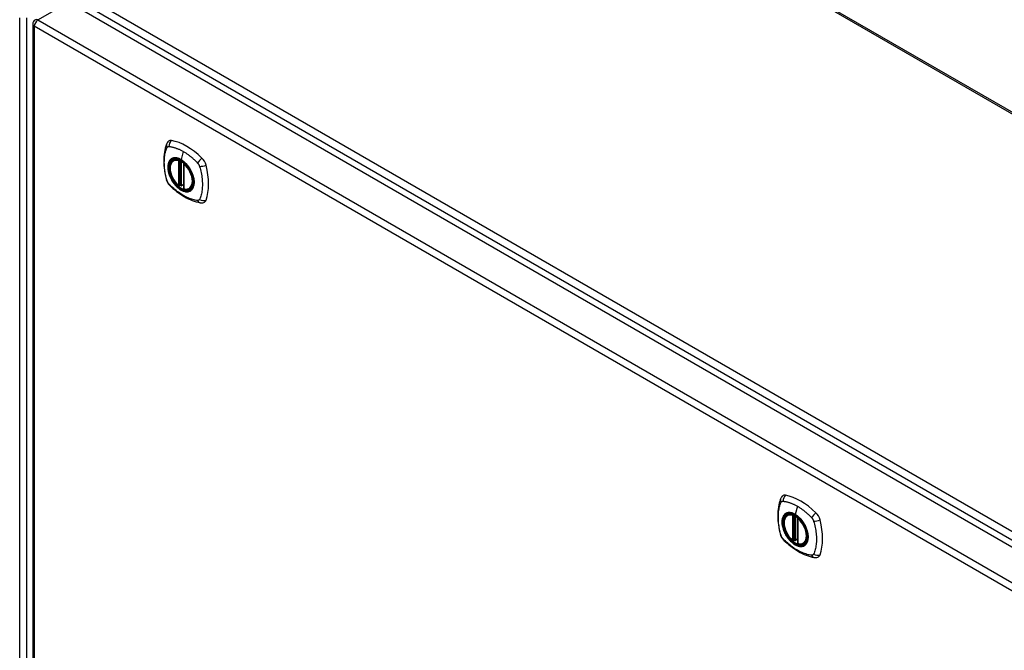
# Model space of a CAD drawing. Header units: inches. Extents: x 378 to 445.2, y 145.3 to 209.5.
# Tile 8 of 10: x 407.5 to 426.4, y 174.7 to 186.8. Entities that reach past the tile are written whole.
import ezdxf

# ---------------------------------------------------------------- set-up
doc = ezdxf.new("R2010")
doc.units = ezdxf.units.IN
doc.header["$MEASUREMENT"] = 0
doc.layers.add('Visible Edges(ANSI)', color=7, linetype='Continuous', lineweight=25)
doc.layers.add('Visible Tangent Edges(ANSI)', color=7, linetype='Continuous', lineweight=25)

msp = doc.modelspace()

# ---------------------------------------------------------------- linework, layer by layer
at = {"layer": 'Visible Edges(ANSI)'}
for p, q in [((415.538, 191.333), (444.104, 174.84)), ((408.426, 187.104), (437.845, 170.119)), ((407.737, 186.682), (407.737, 162.416)), ((410.436, 184.074), (410.446, 184.08)), ((410.631, 184.013), (410.631, 183.535)), ((410.562, 183.59), (410.548, 183.582)), ((410.577, 183.588), (410.575, 183.589)), ((410.631, 183.611), (410.59, 183.587)), ((410.749, 183.531), (410.759, 183.538)), ((422.21, 177.276), (422.221, 177.282)), ((422.405, 177.215), (422.405, 176.737)), ((422.336, 176.792), (422.322, 176.784)), ((422.351, 176.79), (422.349, 176.791)), ((422.405, 176.813), (422.364, 176.789)), ((422.523, 176.734), (422.534, 176.74))]:
    msp.add_line(p, q, dxfattribs=at)
at = {"layer": 'Visible Edges(ANSI)', "flags": 128}
for points in [[(410.302, 184.383), (410.294, 184.362), (410.288, 184.342), (410.282, 184.323), (410.278, 184.305), (410.273, 184.286), (410.269, 184.267), (410.262, 184.227), (410.256, 184.186), (410.252, 184.145), (410.25, 184.102), (410.249, 184.059), (410.25, 184.016), (410.252, 183.972), (410.256, 183.927), (410.262, 183.882), (410.269, 183.837), (410.277, 183.792), (410.287, 183.746), (410.292, 183.723), (410.295, 183.711), (410.299, 183.697)], [(410.34, 184.439), (410.327, 184.426), (410.316, 184.411), (410.308, 184.397), (410.302, 184.383)], [(410.534, 183.584), (410.52, 183.596), (410.507, 183.61), (410.493, 183.624), (410.48, 183.639), (410.468, 183.654), (410.456, 183.671), (410.445, 183.688), (410.434, 183.705), (410.424, 183.723), (410.415, 183.741), (410.406, 183.759), (410.398, 183.778), (410.391, 183.796), (410.385, 183.815), (410.38, 183.834), (410.376, 183.852), (410.372, 183.87), (410.37, 183.888), (410.368, 183.906), (410.367, 183.923), (410.368, 183.94), (410.369, 183.956), (410.371, 183.972), (410.375, 183.987), (410.379, 184.001), (410.384, 184.014), (410.39, 184.027), (410.398, 184.038), (410.406, 184.049), (410.415, 184.058), (410.425, 184.067), (410.436, 184.074)], [(410.688, 183.994), (410.707, 183.971), (410.725, 183.948), (410.742, 183.923), (410.757, 183.898), (410.771, 183.871), (410.784, 183.845), (410.796, 183.818), (410.806, 183.79)], [(410.299, 183.697), (410.303, 183.684), (410.308, 183.671), (410.314, 183.658), (410.321, 183.646), (410.328, 183.634), (410.336, 183.623), (410.345, 183.612), (410.354, 183.601)], [(410.354, 183.601), (410.364, 183.591), (410.374, 183.582), (410.391, 183.565), (410.425, 183.535), (410.461, 183.505), (410.496, 183.476), (410.533, 183.449), (410.569, 183.423), (410.606, 183.399), (410.643, 183.377), (410.681, 183.356), (410.719, 183.337), (410.757, 183.32), (410.795, 183.304), (410.833, 183.291), (410.871, 183.279), (410.909, 183.269), (410.928, 183.265), (410.939, 183.263), (410.95, 183.261)], [(410.575, 183.589), (410.572, 183.591), (410.568, 183.592), (410.565, 183.592), (410.562, 183.59)], [(410.749, 183.531), (410.737, 183.526), (410.724, 183.521), (410.711, 183.518), (410.697, 183.516), (410.683, 183.516), (410.669, 183.517), (410.654, 183.519), (410.639, 183.523)], [(410.95, 183.261), (410.965, 183.259), (410.982, 183.259), (410.999, 183.261), (411.017, 183.266)], [(422.076, 177.585), (422.069, 177.564), (422.062, 177.544), (422.057, 177.525), (422.052, 177.507), (422.048, 177.488), (422.044, 177.469), (422.036, 177.429), (422.031, 177.388), (422.027, 177.347), (422.024, 177.304), (422.024, 177.261), (422.024, 177.218), (422.027, 177.174), (422.031, 177.129), (422.036, 177.085), (422.043, 177.039), (422.051, 176.994), (422.061, 176.948), (422.067, 176.925), (422.069, 176.913), (422.073, 176.899)], [(422.114, 177.641), (422.101, 177.628), (422.091, 177.613), (422.083, 177.599), (422.076, 177.585)], [(422.309, 176.786), (422.295, 176.798), (422.281, 176.812), (422.268, 176.826), (422.255, 176.841), (422.242, 176.857), (422.231, 176.873), (422.219, 176.89), (422.208, 176.907), (422.198, 176.925), (422.189, 176.943), (422.181, 176.961), (422.173, 176.98), (422.166, 176.998), (422.16, 177.017), (422.154, 177.036), (422.15, 177.054), (422.146, 177.072), (422.144, 177.09), (422.142, 177.108), (422.142, 177.125), (422.142, 177.142), (422.143, 177.158), (422.146, 177.174), (422.149, 177.189), (422.153, 177.203), (422.159, 177.216), (422.165, 177.229), (422.172, 177.24), (422.18, 177.251), (422.189, 177.26), (422.199, 177.269), (422.21, 177.276)], [(422.463, 177.196), (422.481, 177.173), (422.499, 177.15), (422.516, 177.125), (422.532, 177.1), (422.546, 177.073), (422.559, 177.047), (422.57, 177.02), (422.58, 176.992)], [(422.073, 176.899), (422.078, 176.886), (422.083, 176.873), (422.089, 176.86), (422.095, 176.848), (422.102, 176.836), (422.111, 176.825), (422.119, 176.814), (422.129, 176.803)], [(422.129, 176.803), (422.139, 176.793), (422.148, 176.784), (422.165, 176.767), (422.2, 176.737), (422.235, 176.707), (422.271, 176.678), (422.307, 176.651), (422.344, 176.625), (422.38, 176.601), (422.418, 176.579), (422.455, 176.558), (422.493, 176.539), (422.531, 176.522), (422.569, 176.506), (422.607, 176.493), (422.646, 176.481), (422.684, 176.471), (422.703, 176.467), (422.713, 176.465), (422.724, 176.463)], [(422.349, 176.791), (422.346, 176.793), (422.343, 176.794), (422.339, 176.794), (422.336, 176.792)], [(422.523, 176.734), (422.511, 176.728), (422.499, 176.723), (422.485, 176.72), (422.472, 176.718), (422.458, 176.718), (422.443, 176.719), (422.428, 176.721), (422.413, 176.725)], [(422.724, 176.463), (422.74, 176.461), (422.756, 176.461), (422.774, 176.463), (422.792, 176.468)]]:
    msp.add_lwpolyline(points, dxfattribs=at)
at = {"layer": 'Visible Edges(ANSI)'}
for centre, radius, start, end in [((407.836, 186.682), 0.099, 120, 180), ((410.642, 184.013), 0.0118, 137.3656, 180), ((410.542, 183.593), 0.0118, 229.389, 300), ((410.584, 183.597), 0.0118, 232.1717, 300), ((410.642, 183.535), 0.0118, 180, 253.4446), ((422.417, 177.215), 0.0118, 137.3656, 180), ((422.316, 176.795), 0.0118, 229.389, 300), ((422.358, 176.799), 0.0118, 232.1717, 300), ((422.417, 176.737), 0.0118, 180, 253.4446)]:
    msp.add_arc(centre, radius, start, end, dxfattribs=at)
for centre, major_axis, start_param, end_param in [((410.439, 184.293), (-0.089, 0.153), 5.825423, 6.408181), ((410.69, 183.296), (-0.64, 1.108), 5.170151, 5.825423), ((410.585, 183.798), (0.157, -0.273), 2.363977, 7.060801), ((410.941, 184.004), (0.089, -0.153), 1.113034, 2.028558), ((410.203, 184.14), (-0.64, 1.108), 3.599355, 4.254627), ((410.941, 183.424), (0.089, -0.153), 6.158189, 6.740947), ((422.213, 177.495), (-0.089, 0.153), 5.825423, 6.408181), ((422.464, 176.498), (-0.64, 1.108), 5.170151, 5.825423), ((422.359, 177.001), (0.157, -0.273), 2.363977, 7.060801), ((422.715, 177.206), (0.089, -0.153), 1.113034, 2.028558), ((421.977, 177.342), (-0.64, 1.108), 3.599355, 4.254627), ((422.715, 176.627), (0.089, -0.153), 6.158189, 6.740947)]:
    msp.add_ellipse(centre, major_axis=major_axis, ratio=0.57735, start_param=start_param, end_param=end_param, dxfattribs=at)
for centre in [(410.582, 183.796), (422.356, 176.998)]:
    msp.add_ellipse(centre, major_axis=(-0.16, 0.277), ratio=0.57735, dxfattribs=at)
at = {"layer": 'Visible Tangent Edges(ANSI)'}
for p, q in [((444.104, 174.807), (415.489, 191.328)), ((438.116, 170.26), (408.558, 187.326)), ((407.836, 186.763), (408.426, 187.104)), ((408.488, 187.205), (438.046, 170.139)), ((407.486, 162.537), (407.486, 186.803)), ((407.626, 162.537), (407.626, 186.803)), ((407.836, 186.763), (437.255, 169.778)), ((437.185, 169.657), (407.766, 186.642)), ((407.766, 186.642), (407.766, 162.376)), ((410.624, 184.243), (410.581, 184.087)), ((410.534, 184.066), (410.534, 183.588)), ((410.55, 184.066), (410.557, 184.07)), ((410.55, 183.588), (410.55, 184.066)), ((410.562, 184.068), (410.562, 183.594)), ((410.577, 183.595), (410.577, 184.06)), ((410.592, 183.592), (410.592, 184.051)), ((410.634, 183.53), (410.634, 184.008)), ((410.562, 183.594), (410.55, 183.588)), ((410.631, 183.615), (410.592, 183.592)), ((422.399, 177.445), (422.355, 177.289)), ((422.308, 177.268), (422.308, 176.79)), ((422.325, 177.268), (422.332, 177.272)), ((422.325, 176.79), (422.325, 177.268)), ((422.336, 177.27), (422.336, 176.796)), ((422.351, 176.797), (422.351, 177.262)), ((422.367, 176.794), (422.367, 177.253)), ((422.408, 176.732), (422.408, 177.21)), ((422.336, 176.796), (422.325, 176.79)), ((422.405, 176.817), (422.367, 176.794))]:
    msp.add_line(p, q, dxfattribs=at)
at = {"layer": 'Visible Tangent Edges(ANSI)', "flags": 128}
for points in [[(410.312, 183.683), (410.303, 183.716), (410.295, 183.746), (410.289, 183.775), (410.283, 183.805), (410.277, 183.834), (410.272, 183.863), (410.268, 183.892), (410.265, 183.921), (410.263, 183.949), (410.261, 183.977), (410.26, 184.005), (410.259, 184.032), (410.26, 184.059), (410.261, 184.085), (410.262, 184.111), (410.265, 184.136), (410.268, 184.16), (410.272, 184.184), (410.277, 184.208), (410.283, 184.231), (410.289, 184.253), (410.295, 184.275), (410.303, 184.296), (410.312, 184.317)], [(410.312, 184.317), (410.313, 184.318), (410.313, 184.319), (410.314, 184.32), (410.314, 184.321), (410.315, 184.322), (410.315, 184.322), (410.316, 184.323), (410.317, 184.324), (410.317, 184.325), (410.318, 184.325), (410.318, 184.326), (410.319, 184.327), (410.32, 184.327), (410.32, 184.328), (410.321, 184.329), (410.322, 184.329), (410.322, 184.33), (410.323, 184.33), (410.324, 184.331), (410.324, 184.332), (410.325, 184.332), (410.326, 184.333), (410.327, 184.333), (410.327, 184.334)], [(410.327, 184.334), (410.328, 184.334), (410.329, 184.334), (410.33, 184.335), (410.331, 184.335), (410.331, 184.335), (410.332, 184.336), (410.333, 184.336), (410.334, 184.336), (410.335, 184.337), (410.336, 184.337), (410.336, 184.337), (410.337, 184.337), (410.338, 184.338), (410.339, 184.338), (410.34, 184.338), (410.341, 184.338), (410.342, 184.338), (410.343, 184.338), (410.344, 184.338), (410.345, 184.338), (410.346, 184.338), (410.347, 184.338), (410.348, 184.338), (410.349, 184.338)], [(410.349, 184.338), (410.362, 184.338), (410.372, 184.336), (410.383, 184.334), (410.394, 184.332), (410.406, 184.33), (410.417, 184.327), (410.428, 184.324), (410.439, 184.321), (410.451, 184.318), (410.462, 184.315), (410.473, 184.311), (410.485, 184.307), (410.496, 184.303), (410.508, 184.299), (410.52, 184.294), (410.531, 184.29), (410.543, 184.285), (410.554, 184.279), (410.566, 184.274), (410.578, 184.268), (410.589, 184.262), (410.601, 184.256), (410.613, 184.25), (410.624, 184.243)], [(410.386, 184.094), (410.377, 184.086), (410.369, 184.077), (410.361, 184.067), (410.355, 184.056), (410.348, 184.044), (410.343, 184.032), (410.339, 184.018), (410.335, 184.004), (410.332, 183.99), (410.33, 183.974), (410.329, 183.958), (410.328, 183.941), (410.329, 183.924), (410.33, 183.907), (410.332, 183.889), (410.335, 183.871), (410.339, 183.852), (410.343, 183.834), (410.349, 183.815), (410.355, 183.796), (410.361, 183.777), (410.369, 183.759), (410.377, 183.74), (410.386, 183.722)], [(410.806, 183.79), (410.823, 183.722), (410.83, 183.657), (410.825, 183.598), (410.809, 183.549), (410.782, 183.51), (410.746, 183.485), (410.703, 183.475), (410.654, 183.479), (410.601, 183.498), (410.548, 183.53), (410.496, 183.575), (410.448, 183.63), (410.406, 183.692), (410.372, 183.759), (410.348, 183.828), (410.335, 183.896), (410.333, 183.959), (410.342, 184.014), (410.362, 184.06), (410.392, 184.093), (410.431, 184.112), (410.477, 184.117), (410.528, 184.108), (410.581, 184.084)], [(410.419, 184.113), (410.418, 184.112), (410.416, 184.112), (410.415, 184.111), (410.413, 184.11), (410.412, 184.11), (410.41, 184.109), (410.409, 184.108), (410.408, 184.108), (410.406, 184.107), (410.405, 184.106), (410.403, 184.105), (410.402, 184.105), (410.401, 184.104), (410.399, 184.103), (410.398, 184.102), (410.396, 184.101), (410.395, 184.1), (410.394, 184.099), (410.393, 184.098), (410.391, 184.098), (410.39, 184.097), (410.389, 184.096), (410.387, 184.095), (410.386, 184.094)], [(410.581, 184.087), (410.573, 184.091), (410.566, 184.095), (410.559, 184.099), (410.552, 184.102), (410.544, 184.105), (410.537, 184.108), (410.53, 184.11), (410.523, 184.113), (410.516, 184.115), (410.509, 184.117), (410.502, 184.118), (410.495, 184.119), (410.488, 184.12), (410.481, 184.121), (410.475, 184.121), (410.468, 184.121), (410.462, 184.121), (410.455, 184.121), (410.449, 184.12), (410.443, 184.119), (410.437, 184.118), (410.431, 184.117), (410.425, 184.115), (410.419, 184.113)], [(410.741, 183.927), (410.736, 183.936), (410.73, 183.944), (410.724, 183.952), (410.718, 183.961), (410.712, 183.969), (410.705, 183.977), (410.699, 183.984), (410.693, 183.992), (410.686, 183.999), (410.679, 184.007), (410.673, 184.014), (410.666, 184.02), (410.659, 184.027), (410.652, 184.034), (410.645, 184.04), (410.638, 184.046), (410.631, 184.052), (410.624, 184.058), (410.617, 184.063), (410.61, 184.069), (410.602, 184.074), (410.595, 184.078), (410.588, 184.083), (410.581, 184.087)], [(410.581, 184.084), (410.586, 184.081), (410.59, 184.078), (410.595, 184.075), (410.599, 184.072), (410.604, 184.069), (410.609, 184.066), (410.613, 184.063), (410.618, 184.059), (410.622, 184.056), (410.627, 184.052), (410.632, 184.048), (410.636, 184.045), (410.641, 184.041), (410.645, 184.037), (410.649, 184.033), (410.654, 184.029), (410.658, 184.025), (410.663, 184.021), (410.667, 184.016), (410.671, 184.012), (410.676, 184.007), (410.68, 184.003), (410.684, 183.998), (410.688, 183.994)], [(410.624, 184.243), (410.636, 184.236), (410.648, 184.229), (410.659, 184.222), (410.671, 184.214), (410.683, 184.206), (410.694, 184.199), (410.706, 184.19), (410.717, 184.182), (410.729, 184.173), (410.74, 184.165), (410.752, 184.156), (410.763, 184.147), (410.774, 184.137), (410.786, 184.128), (410.797, 184.118), (410.808, 184.108), (410.819, 184.098), (410.831, 184.088), (410.842, 184.078), (410.853, 184.067), (410.864, 184.057), (410.875, 184.046), (410.885, 184.035), (410.898, 184.021)], [(410.774, 183.869), (410.773, 183.872), (410.772, 183.874), (410.771, 183.877), (410.769, 183.879), (410.768, 183.882), (410.767, 183.884), (410.765, 183.887), (410.764, 183.889), (410.763, 183.891), (410.761, 183.894), (410.76, 183.896), (410.759, 183.899), (410.757, 183.901), (410.756, 183.903), (410.754, 183.906), (410.753, 183.908), (410.752, 183.911), (410.75, 183.913), (410.749, 183.915), (410.747, 183.918), (410.746, 183.92), (410.744, 183.922), (410.743, 183.925), (410.741, 183.927)], [(410.898, 184.021), (410.9, 184.019), (410.902, 184.017), (410.904, 184.014), (410.906, 184.012), (410.908, 184.01), (410.91, 184.007), (410.911, 184.005), (410.913, 184.002), (410.915, 184), (410.916, 183.997), (410.918, 183.994), (410.92, 183.992), (410.921, 183.989), (410.923, 183.986), (410.924, 183.984), (410.925, 183.981), (410.927, 183.978), (410.928, 183.975), (410.929, 183.972), (410.93, 183.97), (410.931, 183.967), (410.933, 183.964), (410.934, 183.961), (410.934, 183.958)], [(410.934, 183.958), (410.944, 183.925), (410.952, 183.896), (410.959, 183.866), (410.965, 183.837), (410.971, 183.807), (410.976, 183.778), (410.98, 183.75), (410.983, 183.721), (410.986, 183.693), (410.988, 183.665), (410.989, 183.637), (410.99, 183.61), (410.989, 183.583), (410.988, 183.557), (410.986, 183.531), (410.983, 183.506), (410.98, 183.481), (410.976, 183.457), (410.971, 183.434), (410.965, 183.411), (410.959, 183.388), (410.952, 183.367), (410.944, 183.346), (410.934, 183.324)], [(410.386, 183.722), (410.387, 183.72), (410.389, 183.717), (410.39, 183.715), (410.391, 183.712), (410.393, 183.71), (410.394, 183.707), (410.395, 183.705), (410.396, 183.702), (410.398, 183.7), (410.399, 183.698), (410.401, 183.695), (410.402, 183.693), (410.403, 183.69), (410.405, 183.688), (410.406, 183.686), (410.408, 183.683), (410.409, 183.681), (410.41, 183.678), (410.412, 183.676), (410.413, 183.674), (410.415, 183.671), (410.416, 183.669), (410.418, 183.667), (410.419, 183.664)], [(410.774, 183.498), (410.783, 183.506), (410.792, 183.515), (410.799, 183.525), (410.806, 183.536), (410.812, 183.547), (410.818, 183.56), (410.822, 183.573), (410.826, 183.587), (410.829, 183.602), (410.831, 183.617), (410.832, 183.634), (410.833, 183.65), (410.832, 183.667), (410.831, 183.685), (410.829, 183.703), (410.826, 183.721), (410.822, 183.739), (410.818, 183.758), (410.812, 183.776), (410.806, 183.795), (410.799, 183.814), (410.792, 183.833), (410.783, 183.851), (410.774, 183.869)], [(410.349, 183.62), (410.347, 183.622), (410.345, 183.625), (410.343, 183.627), (410.341, 183.629), (410.339, 183.632), (410.337, 183.634), (410.336, 183.637), (410.334, 183.639), (410.332, 183.642), (410.331, 183.644), (410.329, 183.647), (410.327, 183.65), (410.326, 183.652), (410.324, 183.655), (410.323, 183.658), (410.322, 183.661), (410.32, 183.663), (410.319, 183.666), (410.318, 183.669), (410.317, 183.672), (410.315, 183.674), (410.314, 183.677), (410.313, 183.68), (410.312, 183.683)], [(410.898, 183.303), (410.875, 183.305), (410.853, 183.309), (410.831, 183.314), (410.808, 183.32), (410.786, 183.327), (410.763, 183.335), (410.74, 183.343), (410.717, 183.353), (410.694, 183.363), (410.671, 183.374), (410.648, 183.386), (410.625, 183.399), (410.601, 183.413), (410.578, 183.428), (410.555, 183.444), (410.531, 183.46), (410.508, 183.477), (410.485, 183.495), (410.462, 183.514), (410.439, 183.533), (410.417, 183.553), (410.394, 183.574), (410.372, 183.595), (410.349, 183.62)], [(410.419, 183.664), (410.431, 183.647), (410.443, 183.631), (410.455, 183.615), (410.468, 183.6), (410.481, 183.585), (410.495, 183.571), (410.509, 183.558), (410.523, 183.545), (410.537, 183.534), (410.552, 183.523), (410.566, 183.513), (410.581, 183.504), (410.595, 183.496), (410.61, 183.49), (410.624, 183.484), (410.638, 183.479), (410.652, 183.475), (410.666, 183.472), (410.68, 183.471), (410.693, 183.47), (410.706, 183.471), (410.718, 183.472), (410.73, 183.475), (410.741, 183.479)], [(410.562, 183.594), (410.562, 183.594), (410.562, 183.594), (410.562, 183.594), (410.562, 183.594), (410.562, 183.594), (410.562, 183.594), (410.562, 183.594), (410.562, 183.594), (410.562, 183.594), (410.562, 183.594), (410.562, 183.594), (410.562, 183.593), (410.562, 183.593), (410.562, 183.593), (410.562, 183.593), (410.562, 183.593), (410.562, 183.593), (410.562, 183.593), (410.562, 183.593), (410.562, 183.593), (410.562, 183.593), (410.562, 183.593), (410.561, 183.593), (410.561, 183.593)], [(410.561, 183.593), (410.561, 183.592), (410.561, 183.592), (410.561, 183.592), (410.561, 183.592), (410.561, 183.592), (410.561, 183.592), (410.561, 183.591), (410.561, 183.591), (410.561, 183.591), (410.561, 183.591), (410.561, 183.591), (410.561, 183.591), (410.561, 183.591), (410.561, 183.591), (410.561, 183.591), (410.561, 183.59), (410.561, 183.59), (410.561, 183.59), (410.561, 183.59), (410.561, 183.59), (410.561, 183.59), (410.561, 183.59), (410.561, 183.59), (410.562, 183.59)], [(410.562, 183.59), (410.562, 183.59), (410.562, 183.59), (410.562, 183.59), (410.562, 183.59), (410.562, 183.59), (410.562, 183.59), (410.562, 183.59), (410.562, 183.59), (410.562, 183.59), (410.562, 183.59), (410.562, 183.59), (410.562, 183.59), (410.562, 183.59), (410.562, 183.59), (410.562, 183.59), (410.562, 183.59), (410.562, 183.59), (410.562, 183.59), (410.562, 183.59), (410.562, 183.59), (410.562, 183.59), (410.562, 183.59), (410.562, 183.59), (410.562, 183.59)], [(410.575, 183.589), (410.575, 183.589), (410.575, 183.589), (410.575, 183.589), (410.575, 183.589), (410.575, 183.589), (410.575, 183.589), (410.575, 183.589), (410.575, 183.589), (410.575, 183.589), (410.575, 183.589), (410.575, 183.589), (410.575, 183.589), (410.575, 183.589), (410.575, 183.589), (410.575, 183.589), (410.575, 183.589), (410.575, 183.589), (410.576, 183.589), (410.576, 183.589), (410.576, 183.589), (410.576, 183.589), (410.576, 183.589), (410.576, 183.589), (410.576, 183.589)], [(410.576, 183.589), (410.576, 183.589), (410.576, 183.589), (410.576, 183.589), (410.576, 183.589), (410.576, 183.589), (410.576, 183.589), (410.576, 183.589), (410.576, 183.589), (410.576, 183.589), (410.576, 183.589), (410.576, 183.59), (410.576, 183.59), (410.576, 183.59), (410.576, 183.59), (410.576, 183.59), (410.576, 183.59), (410.576, 183.59), (410.577, 183.591), (410.577, 183.591), (410.577, 183.591), (410.577, 183.591), (410.577, 183.591), (410.577, 183.592), (410.577, 183.592)], [(410.577, 183.592), (410.577, 183.592), (410.577, 183.592), (410.577, 183.592), (410.577, 183.592), (410.577, 183.592), (410.577, 183.593), (410.577, 183.593), (410.577, 183.593), (410.577, 183.593), (410.577, 183.593), (410.577, 183.593), (410.577, 183.593), (410.577, 183.593), (410.577, 183.594), (410.577, 183.594), (410.577, 183.594), (410.577, 183.594), (410.577, 183.594), (410.577, 183.594), (410.577, 183.594), (410.577, 183.595), (410.577, 183.595), (410.577, 183.595), (410.577, 183.595)], [(410.741, 183.479), (410.743, 183.479), (410.744, 183.48), (410.746, 183.48), (410.747, 183.481), (410.749, 183.482), (410.75, 183.482), (410.752, 183.483), (410.753, 183.484), (410.754, 183.485), (410.756, 183.485), (410.757, 183.486), (410.759, 183.487), (410.76, 183.488), (410.761, 183.488), (410.763, 183.489), (410.764, 183.49), (410.765, 183.491), (410.767, 183.492), (410.768, 183.493), (410.769, 183.494), (410.771, 183.495), (410.772, 183.496), (410.773, 183.497), (410.774, 183.498)], [(410.934, 183.324), (410.934, 183.322), (410.933, 183.32), (410.931, 183.319), (410.93, 183.317), (410.929, 183.316), (410.928, 183.314), (410.927, 183.313), (410.925, 183.312), (410.924, 183.311), (410.923, 183.31), (410.921, 183.309), (410.92, 183.308), (410.918, 183.307), (410.916, 183.306), (410.915, 183.305), (410.913, 183.305), (410.911, 183.304), (410.91, 183.304), (410.908, 183.303), (410.906, 183.303), (410.904, 183.303), (410.902, 183.303), (410.9, 183.303), (410.898, 183.303)], [(422.087, 176.885), (422.077, 176.918), (422.07, 176.948), (422.063, 176.977), (422.057, 177.007), (422.052, 177.036), (422.047, 177.065), (422.043, 177.094), (422.039, 177.123), (422.037, 177.151), (422.035, 177.179), (422.034, 177.207), (422.034, 177.234), (422.034, 177.261), (422.035, 177.287), (422.037, 177.313), (422.039, 177.338), (422.043, 177.362), (422.047, 177.386), (422.051, 177.41), (422.057, 177.433), (422.063, 177.455), (422.07, 177.477), (422.077, 177.498), (422.087, 177.52)], [(422.087, 177.52), (422.087, 177.52), (422.088, 177.521), (422.088, 177.522), (422.089, 177.523), (422.089, 177.524), (422.09, 177.524), (422.09, 177.525), (422.091, 177.526), (422.091, 177.527), (422.092, 177.527), (422.093, 177.528), (422.093, 177.529), (422.094, 177.529), (422.095, 177.53), (422.095, 177.531), (422.096, 177.531), (422.097, 177.532), (422.097, 177.533), (422.098, 177.533), (422.099, 177.534), (422.1, 177.534), (422.1, 177.535), (422.101, 177.535), (422.102, 177.536)], [(422.102, 177.536), (422.103, 177.536), (422.103, 177.536), (422.104, 177.537), (422.105, 177.537), (422.106, 177.538), (422.107, 177.538), (422.107, 177.538), (422.108, 177.538), (422.109, 177.539), (422.11, 177.539), (422.111, 177.539), (422.112, 177.539), (422.113, 177.54), (422.114, 177.54), (422.114, 177.54), (422.115, 177.54), (422.116, 177.54), (422.117, 177.54), (422.118, 177.54), (422.119, 177.54), (422.12, 177.54), (422.121, 177.54), (422.122, 177.54), (422.123, 177.54)], [(422.123, 177.54), (422.136, 177.54), (422.147, 177.538), (422.158, 177.536), (422.169, 177.534), (422.18, 177.532), (422.191, 177.529), (422.202, 177.526), (422.214, 177.523), (422.225, 177.52), (422.236, 177.517), (422.248, 177.513), (422.259, 177.509), (422.271, 177.505), (422.282, 177.501), (422.294, 177.496), (422.306, 177.492), (422.317, 177.487), (422.329, 177.481), (422.34, 177.476), (422.352, 177.47), (422.364, 177.464), (422.375, 177.458), (422.387, 177.452), (422.399, 177.445)], [(422.16, 177.296), (422.152, 177.288), (422.143, 177.279), (422.136, 177.269), (422.129, 177.258), (422.123, 177.246), (422.118, 177.234), (422.113, 177.22), (422.109, 177.206), (422.106, 177.192), (422.104, 177.176), (422.103, 177.16), (422.103, 177.144), (422.103, 177.126), (422.104, 177.109), (422.106, 177.091), (422.109, 177.073), (422.113, 177.054), (422.118, 177.036), (422.123, 177.017), (422.129, 176.998), (422.136, 176.98), (422.143, 176.961), (422.152, 176.942), (422.16, 176.924)], [(422.58, 176.992), (422.598, 176.924), (422.604, 176.859), (422.599, 176.8), (422.583, 176.751), (422.557, 176.712), (422.521, 176.687), (422.477, 176.677), (422.428, 176.681), (422.376, 176.7), (422.322, 176.732), (422.27, 176.777), (422.222, 176.832), (422.18, 176.894), (422.147, 176.961), (422.123, 177.03), (422.109, 177.098), (422.107, 177.161), (422.116, 177.216), (422.136, 177.262), (422.167, 177.295), (422.206, 177.315), (422.252, 177.32), (422.302, 177.31), (422.355, 177.286)], [(422.194, 177.315), (422.192, 177.314), (422.191, 177.314), (422.189, 177.313), (422.188, 177.312), (422.186, 177.312), (422.185, 177.311), (422.183, 177.31), (422.182, 177.31), (422.181, 177.309), (422.179, 177.308), (422.178, 177.307), (422.176, 177.307), (422.175, 177.306), (422.174, 177.305), (422.172, 177.304), (422.171, 177.303), (422.17, 177.302), (422.168, 177.301), (422.167, 177.301), (422.166, 177.3), (422.164, 177.299), (422.163, 177.298), (422.162, 177.297), (422.16, 177.296)], [(422.355, 177.289), (422.348, 177.293), (422.34, 177.297), (422.333, 177.301), (422.326, 177.304), (422.319, 177.307), (422.311, 177.31), (422.304, 177.313), (422.297, 177.315), (422.29, 177.317), (422.283, 177.319), (422.276, 177.32), (422.269, 177.321), (422.262, 177.322), (422.256, 177.323), (422.249, 177.323), (422.242, 177.323), (422.236, 177.323), (422.23, 177.323), (422.223, 177.322), (422.217, 177.321), (422.211, 177.32), (422.205, 177.319), (422.199, 177.317), (422.194, 177.315)], [(422.516, 177.129), (422.51, 177.138), (422.504, 177.146), (422.498, 177.154), (422.492, 177.163), (422.486, 177.171), (422.48, 177.179), (422.473, 177.186), (422.467, 177.194), (422.46, 177.201), (422.454, 177.209), (422.447, 177.216), (422.44, 177.223), (422.434, 177.229), (422.427, 177.236), (422.42, 177.242), (422.413, 177.248), (422.405, 177.254), (422.398, 177.26), (422.391, 177.265), (422.384, 177.271), (422.377, 177.276), (422.369, 177.28), (422.362, 177.285), (422.355, 177.289)], [(422.355, 177.286), (422.36, 177.283), (422.365, 177.28), (422.369, 177.277), (422.374, 177.274), (422.378, 177.271), (422.383, 177.268), (422.388, 177.265), (422.392, 177.261), (422.397, 177.258), (422.401, 177.254), (422.406, 177.251), (422.41, 177.247), (422.415, 177.243), (422.419, 177.239), (422.424, 177.235), (422.428, 177.231), (422.433, 177.227), (422.437, 177.223), (422.441, 177.218), (422.446, 177.214), (422.45, 177.209), (422.454, 177.205), (422.458, 177.2), (422.463, 177.196)], [(422.399, 177.445), (422.411, 177.438), (422.422, 177.431), (422.434, 177.424), (422.445, 177.416), (422.457, 177.409), (422.469, 177.401), (422.48, 177.392), (422.492, 177.384), (422.503, 177.375), (422.515, 177.367), (422.526, 177.358), (422.538, 177.349), (422.549, 177.339), (422.56, 177.33), (422.571, 177.32), (422.583, 177.31), (422.594, 177.3), (422.605, 177.29), (422.616, 177.28), (422.627, 177.27), (422.638, 177.259), (422.649, 177.248), (422.66, 177.237), (422.673, 177.223)], [(422.549, 177.071), (422.548, 177.074), (422.546, 177.076), (422.545, 177.079), (422.544, 177.081), (422.542, 177.084), (422.541, 177.086), (422.54, 177.089), (422.538, 177.091), (422.537, 177.093), (422.536, 177.096), (422.534, 177.098), (422.533, 177.101), (422.532, 177.103), (422.53, 177.105), (422.529, 177.108), (422.527, 177.11), (422.526, 177.113), (422.524, 177.115), (422.523, 177.117), (422.522, 177.12), (422.52, 177.122), (422.519, 177.124), (422.517, 177.127), (422.516, 177.129)], [(422.673, 177.223), (422.675, 177.221), (422.676, 177.219), (422.678, 177.216), (422.68, 177.214), (422.682, 177.212), (422.684, 177.209), (422.686, 177.207), (422.687, 177.204), (422.689, 177.202), (422.691, 177.199), (422.692, 177.196), (422.694, 177.194), (422.695, 177.191), (422.697, 177.188), (422.698, 177.186), (422.7, 177.183), (422.701, 177.18), (422.702, 177.177), (422.704, 177.174), (422.705, 177.172), (422.706, 177.169), (422.707, 177.166), (422.708, 177.163), (422.709, 177.16)], [(422.709, 177.16), (422.719, 177.127), (422.726, 177.098), (422.733, 177.068), (422.739, 177.039), (422.745, 177.01), (422.75, 176.98), (422.754, 176.952), (422.758, 176.923), (422.761, 176.895), (422.763, 176.867), (422.764, 176.839), (422.764, 176.812), (422.764, 176.785), (422.763, 176.759), (422.761, 176.733), (422.758, 176.708), (422.754, 176.683), (422.75, 176.659), (422.745, 176.636), (422.739, 176.613), (422.733, 176.59), (422.726, 176.569), (422.719, 176.548), (422.709, 176.526)], [(422.16, 176.924), (422.162, 176.922), (422.163, 176.919), (422.164, 176.917), (422.166, 176.914), (422.167, 176.912), (422.168, 176.909), (422.17, 176.907), (422.171, 176.904), (422.172, 176.902), (422.174, 176.9), (422.175, 176.897), (422.176, 176.895), (422.178, 176.892), (422.179, 176.89), (422.181, 176.888), (422.182, 176.885), (422.183, 176.883), (422.185, 176.88), (422.186, 176.878), (422.188, 176.876), (422.189, 176.873), (422.191, 176.871), (422.192, 176.869), (422.194, 176.866)], [(422.549, 176.7), (422.558, 176.708), (422.566, 176.717), (422.574, 176.727), (422.581, 176.738), (422.587, 176.75), (422.592, 176.762), (422.597, 176.775), (422.601, 176.789), (422.603, 176.804), (422.606, 176.82), (422.607, 176.836), (422.607, 176.852), (422.607, 176.869), (422.606, 176.887), (422.603, 176.905), (422.601, 176.923), (422.597, 176.941), (422.592, 176.96), (422.587, 176.978), (422.581, 176.997), (422.574, 177.016), (422.566, 177.035), (422.558, 177.053), (422.549, 177.071)], [(422.123, 176.822), (422.121, 176.824), (422.119, 176.827), (422.117, 176.829), (422.115, 176.831), (422.114, 176.834), (422.112, 176.836), (422.11, 176.839), (422.108, 176.841), (422.107, 176.844), (422.105, 176.846), (422.103, 176.849), (422.102, 176.852), (422.1, 176.854), (422.099, 176.857), (422.097, 176.86), (422.096, 176.863), (422.095, 176.865), (422.093, 176.868), (422.092, 176.871), (422.091, 176.874), (422.09, 176.877), (422.089, 176.879), (422.088, 176.882), (422.087, 176.885)], [(422.673, 176.505), (422.649, 176.507), (422.627, 176.511), (422.605, 176.516), (422.583, 176.522), (422.56, 176.529), (422.538, 176.537), (422.515, 176.545), (422.492, 176.555), (422.469, 176.565), (422.446, 176.576), (422.422, 176.588), (422.399, 176.601), (422.376, 176.615), (422.352, 176.63), (422.329, 176.646), (422.306, 176.662), (422.282, 176.679), (422.259, 176.697), (422.236, 176.716), (422.214, 176.735), (422.191, 176.755), (422.169, 176.776), (422.147, 176.797), (422.123, 176.822)], [(422.194, 176.866), (422.205, 176.85), (422.217, 176.833), (422.23, 176.817), (422.242, 176.802), (422.256, 176.787), (422.269, 176.773), (422.283, 176.76), (422.297, 176.747), (422.311, 176.736), (422.326, 176.725), (422.34, 176.715), (422.355, 176.706), (422.37, 176.699), (422.384, 176.692), (422.398, 176.686), (422.413, 176.681), (422.427, 176.677), (422.441, 176.674), (422.454, 176.673), (422.467, 176.672), (422.48, 176.673), (422.492, 176.674), (422.504, 176.677), (422.516, 176.681)], [(422.336, 176.796), (422.336, 176.796), (422.336, 176.796), (422.336, 176.796), (422.336, 176.796), (422.336, 176.796), (422.336, 176.796), (422.336, 176.796), (422.336, 176.796), (422.336, 176.796), (422.336, 176.796), (422.336, 176.796), (422.336, 176.796), (422.336, 176.795), (422.336, 176.795), (422.336, 176.795), (422.336, 176.795), (422.336, 176.795), (422.336, 176.795), (422.336, 176.795), (422.336, 176.795), (422.336, 176.795), (422.336, 176.795), (422.336, 176.795), (422.336, 176.795)], [(422.336, 176.795), (422.336, 176.795), (422.336, 176.794), (422.336, 176.794), (422.336, 176.794), (422.336, 176.794), (422.336, 176.794), (422.336, 176.793), (422.336, 176.793), (422.336, 176.793), (422.336, 176.793), (422.336, 176.793), (422.336, 176.793), (422.336, 176.793), (422.336, 176.793), (422.336, 176.793), (422.336, 176.793), (422.336, 176.792), (422.336, 176.792), (422.336, 176.792), (422.336, 176.792), (422.336, 176.792), (422.336, 176.792), (422.336, 176.792), (422.336, 176.792)], [(422.336, 176.792), (422.336, 176.792), (422.336, 176.792), (422.336, 176.792), (422.336, 176.792), (422.336, 176.792), (422.336, 176.792), (422.336, 176.792), (422.336, 176.792), (422.336, 176.792), (422.336, 176.792), (422.336, 176.792), (422.336, 176.792), (422.336, 176.792), (422.336, 176.792), (422.336, 176.792), (422.336, 176.792), (422.336, 176.792), (422.336, 176.792), (422.336, 176.792), (422.336, 176.792), (422.336, 176.792), (422.336, 176.792), (422.336, 176.792), (422.336, 176.792)], [(422.349, 176.791), (422.349, 176.791), (422.349, 176.791), (422.349, 176.791), (422.349, 176.791), (422.349, 176.791), (422.349, 176.791), (422.349, 176.791), (422.349, 176.791), (422.349, 176.791), (422.349, 176.791), (422.35, 176.791), (422.35, 176.791), (422.35, 176.791), (422.35, 176.791), (422.35, 176.791), (422.35, 176.791), (422.35, 176.791), (422.35, 176.791), (422.35, 176.791), (422.35, 176.791), (422.35, 176.791), (422.35, 176.791), (422.35, 176.791), (422.35, 176.791)], [(422.35, 176.791), (422.35, 176.791), (422.35, 176.791), (422.35, 176.791), (422.35, 176.791), (422.35, 176.791), (422.35, 176.791), (422.35, 176.791), (422.35, 176.791), (422.351, 176.791), (422.351, 176.792), (422.351, 176.792), (422.351, 176.792), (422.351, 176.792), (422.351, 176.792), (422.351, 176.792), (422.351, 176.792), (422.351, 176.792), (422.351, 176.793), (422.351, 176.793), (422.351, 176.793), (422.351, 176.793), (422.351, 176.793), (422.351, 176.794), (422.351, 176.794)], [(422.351, 176.794), (422.351, 176.794), (422.351, 176.794), (422.351, 176.794), (422.351, 176.794), (422.351, 176.794), (422.351, 176.795), (422.351, 176.795), (422.351, 176.795), (422.351, 176.795), (422.351, 176.795), (422.351, 176.795), (422.351, 176.795), (422.351, 176.796), (422.351, 176.796), (422.351, 176.796), (422.351, 176.796), (422.351, 176.796), (422.351, 176.796), (422.351, 176.796), (422.351, 176.796), (422.351, 176.797), (422.351, 176.797), (422.351, 176.797), (422.351, 176.797)], [(422.516, 176.681), (422.517, 176.681), (422.519, 176.682), (422.52, 176.682), (422.522, 176.683), (422.523, 176.684), (422.524, 176.684), (422.526, 176.685), (422.527, 176.686), (422.529, 176.687), (422.53, 176.687), (422.532, 176.688), (422.533, 176.689), (422.534, 176.69), (422.536, 176.691), (422.537, 176.691), (422.538, 176.692), (422.54, 176.693), (422.541, 176.694), (422.542, 176.695), (422.544, 176.696), (422.545, 176.697), (422.546, 176.698), (422.548, 176.699), (422.549, 176.7)], [(422.709, 176.526), (422.708, 176.524), (422.707, 176.522), (422.706, 176.521), (422.705, 176.519), (422.704, 176.518), (422.702, 176.517), (422.701, 176.515), (422.7, 176.514), (422.698, 176.513), (422.697, 176.512), (422.696, 176.511), (422.694, 176.51), (422.692, 176.509), (422.691, 176.508), (422.689, 176.508), (422.687, 176.507), (422.686, 176.506), (422.684, 176.506), (422.682, 176.506), (422.68, 176.505), (422.678, 176.505), (422.676, 176.505), (422.675, 176.505), (422.673, 176.505)]]:
    msp.add_lwpolyline(points, dxfattribs=at)
at = {"layer": 'Visible Tangent Edges(ANSI)'}
for centre, major_axis, ratio, start_param, end_param in [((407.836, 186.682), (-0.0495, -0.0857), 0.57735, 3.926991, 5.497787), ((407.836, 186.682), (-0.0495, 0.0857), 0.57735, 5.497787, 6.283185), ((407.836, 186.682), (-0.099, 0), 0.57735, 0, 0.785398), ((410.412, 184.341), (-0.11, 0.042), 0.704518, 0, 0.765179), ((410.439, 184.357), (0.027, 0.115), 0.753705, 0.761071, 1.898341), ((410.584, 183.798), (-0.173, 0.3), 0.57735, 5.055237, 10.652726), ((410.584, 183.798), (-0.151, 0.261), 0.57735, 5.735752, 8.401415), ((410.592, 183.803), (-0.156, 0.271), 0.57735, 6.166197, 6.283185), ((410.584, 184.088), (-0.00246, -0.00426), 0.57735, 5.126896, 6.141288), ((410.969, 184.051), (0.0787, 0.088), 0.341266, 1.05898, 2.19625), ((410.542, 184.071), (-0.0034, -0.0113), 0.697177, 4.264021, 5.346931), ((410.542, 184.071), (-0.0118, 0), 0.57735, 0.785398, 2.356194), ((410.542, 184.071), (0.0059, -0.0102), 0.57735, 0.785398, 1.517295), ((410.642, 184.013), (-0.0118, 0), 0.57735, 0, 0.785398), ((410.642, 184.013), (0.00769, 0.00897), 0.424984, 1.537927, 2.449935), ((410.584, 183.798), (0.151, -0.261), 0.57735, 5.735752, 8.401415), ((410.995, 184.004), (0.116, 0.024), 0.341266, 4.086935, 5.224206), ((410.412, 183.73), (-0.114, -0.032), 0.390453, 0, 0.392125), ((410.439, 183.683), (-0.0849, -0.0822), 0.390453, 5.89106, 6.283185), ((410.542, 183.593), (-0.00769, -0.00897), 0.424984, 5.591528, 6.283185), ((410.542, 183.593), (0.0118, 0), 0.57735, 3.926991, 5.497787), ((410.542, 183.593), (0.0059, -0.0102), 0.57735, 0, 0.785398), ((410.57, 183.586), (-0.0116, 0.0022), 0.653911, 4.189362, 5.615943), ((410.57, 183.589), (-0.0118, 0), 0.57735, 4.088863, 5.497787), ((410.568, 183.58), (-0.0092, 0.00741), 0.983841, 4.634609, 5.950564), ((410.584, 183.597), (-0.00724, -0.00933), 0.470841, 6.079443, 6.283185), ((410.584, 183.597), (0.0118, 0), 0.57735, 4.073452, 5.497787), ((410.584, 183.597), (0.0059, -0.0102), 0.57735, 0, 0.785398), ((410.642, 183.535), (-0.0118, 0), 0.57735, 0, 0.785398), ((410.642, 183.535), (-0.0034, -0.0113), 0.697177, 5.346931, 6.283185), ((410.592, 183.803), (0.156, -0.271), 0.57735, 0, 0.116988), ((410.969, 183.378), (-0.019, -0.117), 0.704518, 5.518007, 6.283185), ((410.995, 183.393), (0.113, -0.035), 0.753705, 4.384844, 5.522115), ((422.187, 177.543), (-0.11, 0.042), 0.704518, 0, 0.765179), ((422.214, 177.559), (0.027, 0.115), 0.753705, 0.761071, 1.898341), ((422.358, 177), (-0.173, 0.3), 0.57735, 5.055237, 10.652726), ((422.358, 177), (-0.151, 0.261), 0.57735, 5.735752, 8.401415), ((422.367, 177.005), (-0.156, 0.271), 0.57735, 6.166197, 6.283185), ((422.358, 177.29), (-0.00246, -0.00426), 0.57735, 5.126896, 6.141288), ((422.743, 177.253), (0.0787, 0.088), 0.341266, 1.05898, 2.19625), ((422.316, 177.273), (-0.0034, -0.0113), 0.697177, 4.264021, 5.346931), ((422.316, 177.273), (-0.0118, 0), 0.57735, 0.785398, 2.356194), ((422.316, 177.273), (0.0059, -0.0102), 0.57735, 0.785398, 1.517295), ((422.417, 177.215), (-0.0118, 0), 0.57735, 0, 0.785398), ((422.417, 177.215), (0.00769, 0.00897), 0.424984, 1.537927, 2.449935), ((422.358, 177), (0.151, -0.261), 0.57735, 5.735752, 8.401415), ((422.77, 177.206), (0.116, 0.024), 0.341266, 4.086935, 5.224206), ((422.187, 176.932), (-0.114, -0.032), 0.390453, 0, 0.392125), ((422.214, 176.885), (-0.0849, -0.0822), 0.390453, 5.89106, 6.283185), ((422.316, 176.795), (0.0118, 0), 0.57735, 3.926991, 5.497787), ((422.316, 176.795), (-0.00769, -0.00897), 0.424984, 5.591528, 6.283185), ((422.316, 176.795), (0.0059, -0.0102), 0.57735, 0, 0.785398), ((422.344, 176.792), (-0.0118, 0), 0.57735, 4.088863, 5.497787), ((422.344, 176.788), (-0.0116, 0.0022), 0.653911, 4.189362, 5.615943), ((422.342, 176.782), (-0.0092, 0.00741), 0.983841, 4.634609, 5.950564), ((422.358, 176.799), (-0.00724, -0.00933), 0.470841, 6.079443, 6.283185), ((422.358, 176.799), (0.0118, 0), 0.57735, 4.073452, 5.497787), ((422.358, 176.799), (0.0059, -0.0102), 0.57735, 0, 0.785398), ((422.417, 176.737), (-0.0118, 0), 0.57735, 0, 0.785398), ((422.417, 176.737), (-0.0034, -0.0113), 0.697177, 5.346931, 6.283185), ((422.367, 177.005), (0.156, -0.271), 0.57735, 0, 0.116988), ((422.743, 176.58), (-0.019, -0.117), 0.704518, 5.518007, 6.283185), ((422.77, 176.595), (0.113, -0.035), 0.753705, 4.384844, 5.522115)]:
    msp.add_ellipse(centre, major_axis=major_axis, ratio=ratio, start_param=start_param, end_param=end_param, dxfattribs=at)
for centre, major_axis in [((410.585, 183.798), (0.171, -0.296)), ((410.582, 183.797), (-0.163, 0.282)), ((410.582, 183.796), (0.162, -0.281)), ((422.359, 177), (0.171, -0.296)), ((422.356, 176.999), (-0.163, 0.282)), ((422.356, 176.998), (0.162, -0.281))]:
    msp.add_ellipse(centre, major_axis=major_axis, ratio=0.57735, dxfattribs=at)

doc.saveas('drawing.dxf')
